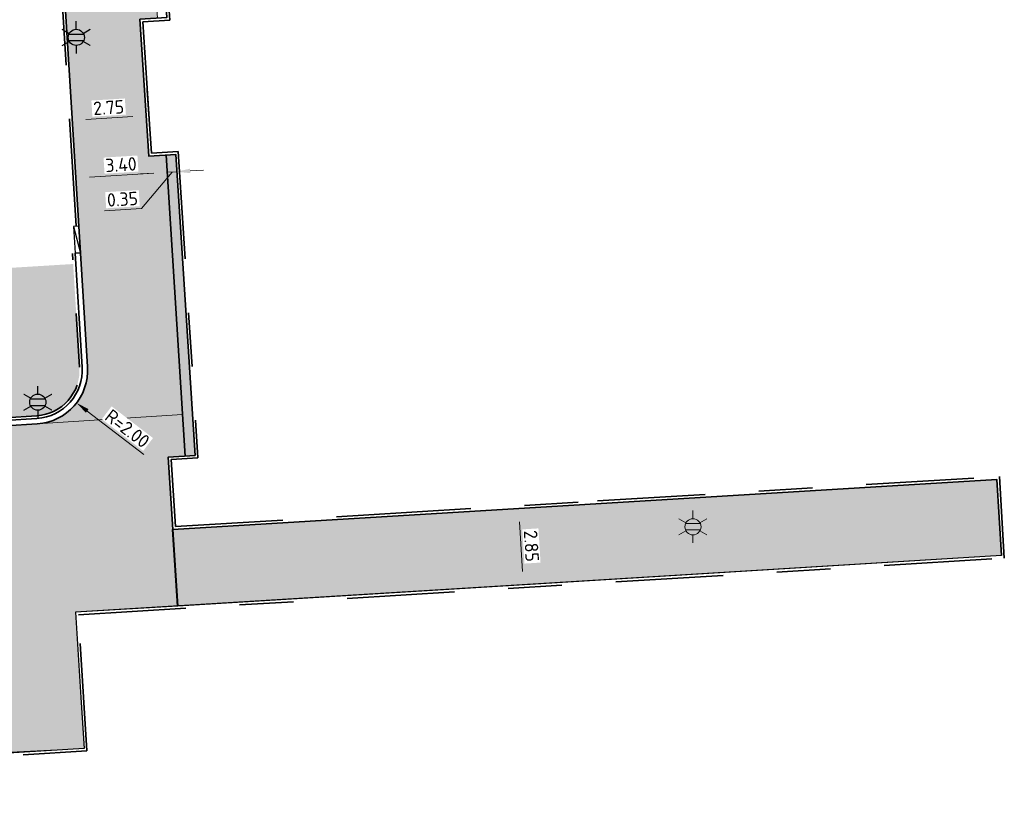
# Model space of a CAD drawing. Header units: metres. Extents: x 162305 to 163132, y 502542 to 502928.
# Tile 54 of 222: x 162634 to 162671, y 502581 to 502611. Entities that reach past the tile are written whole.
import ezdxf
from ezdxf.enums import TextEntityAlignment as Align

# ---------------------------------------------------------------- set-up
doc = ezdxf.new("R2010")
doc.units = ezdxf.units.M
for name, pattern in [('VH-OPSLUITBAND-SO', [10, 4, -2, 2, -2]), ('VH-TROTTOIRBAND-SO', [15, 5, -2, 2, -2, 2, -2]), ('ZZ-HIDDEN-SO', [4, 2, -2])]:
    doc.linetypes.add(name, pattern=pattern)
for name, color, linetype, lineweight, true_color in [('B-WE-OV-LICHTMAST-S-200', 190, 'Continuous', 18, 0x7f00ff), ('N-BH-VH-KANTOPSLUITING_ELEMENT_VERLOOPBAND-S', 253, 'Continuous', 30, 0x828282), ('N-BH-VH-VERHARDING_TEGEL-Grijs', 253, 'Continuous', 13, 0x828282), ('N-WE-OV-LICHTMAST-S-200', 190, 'Continuous', 25, 0x7f00ff), ('N-WE-VH-GOOT_STRAATBAKSTEEN-G', 5, 'Continuous', 35, 0x0000ff), ('N-WE-VH-KANTOPSLUITING_OPSLUITBAND_100X200-G', 150, 'VH-OPSLUITBAND-SO', 35, 0x007fff), ('N-WE-VH-KANTOPSLUITING_TROTTOIRBAND_180X200-G', 6, 'VH-TROTTOIRBAND-SO', 35, 0xff00ff), ('N-WE-VH-VERHARDING_GEBAKKENKLINKER_LF_KEPER_TERRA MARONE-A', 32, 'Continuous', 13, 0xbd5e00), ('N01-WE-VH-OPENVERHARDING_BETONSTRAATSTEEN-A', 32, 'Continuous', 18, 0xbd5e00)]:
    doc.layers.add(name, color=color, linetype=linetype, lineweight=lineweight, true_color=true_color)
for name, color, linetype, lineweight in [('N-BH-VH-MATERIAALGRENS-G', 7, 'Continuous', 40), ('N-WB-BANDEN-VOORKANTBAND', 2, 'Continuous', 30), ('N-WE-GR-GRAS-A-200', 62, 'Continuous', 18), ('N-WE-VH-KANTOPSLUITING_BETONRUG-G', 7, 'ZZ-HIDDEN-SO', 35), ('N-WE-VH-KANTOPSLUITING_VOORKANTBAND-G', 50, 'Continuous', 35), ('N-WE-VH-OPENVERHARDING_STRAATBAKSTEEN-A', 92, 'Continuous', 18), ('N-WE-VH-OPENVERHARDING_TEGEL-A', 92, 'Continuous', 18), ('X-XX-AL-M', 7, 'Continuous', 18)]:
    doc.layers.add(name, color=color, linetype=linetype, lineweight=lineweight)
doc.layers.add('X-XX-AL-HULPLIJN 01-G', color=1, linetype='Continuous', lineweight=18, true_color=0xff0000, plot=False)
doc.styles.add('NLCS-ISO', font='NLCS-ISO.ttf')
doc.styles.add('NLCS-ISO-M200-T25', font='NLCS-ISO.ttf', dxfattribs={"height": 0.5})
doc.dimstyles.new('NLCS-M200-T25-PIJL_L2_H2', dxfattribs={"dimscale": 0.2, "dimtxt": 2.5, "dimasz": 2.5, "dimexe": 2, "dimexo": 2, "dimgap": 0.7, "dimtad": 1, "dimzin": 0, "dimdsep": 46, "dimtxsty": 'NLCS-ISO-M200-T25', "dimcen": 0, "dimdle": 2, "dimclrd": 256, "dimclre": 256, "dimclrt": 256, "dimazin": 0, "dimtfac": 1, "dimtdec": 3, "dimtofl": 0, "dimtmove": 0, "dimatfit": 3, "dimfxl": 2, "dimfxlon": 1, "dimtfillclr": 256, "dimtolj": 1, "dimtzin": 0, "dimlwd": -1, "dimlwe": -1, "dimarcsym": 0})

# ---------------------------------------------------------------- blocks, each defined once
blk = doc.blocks.new('SVH-KANTOPSLUITING_VERLOOP_180 200X250_50 200X200_LINKS7')
at = {"layer": 'N-BH-VH-KANTOPSLUITING_ELEMENT_VERLOOPBAND-S'}
for p, q in [((0.138, 1.01), (-0.062, 0.998)), ((-0.062, 0.998), (0.2, 0.012)), ((-0.062, 0.998), (0, 0)), ((0.138, 1.01), (0.2, 0.012)), ((0.2, 0.012), (0, 0))]:
    blk.add_line(p, q, dxfattribs=at)
blk = doc.blocks.new('*D447')
at = {"layer": 'Defpoints', "color": 0, "transparency": 16777216}
for p in [(162634.995, 502597.747), (162636.582, 502596.53)]:
    blk.add_point(p, dxfattribs=at)
at = {"layer": 'X-XX-AL-M', "transparency": 16777216}
blk.add_line((162639.078, 502594.615), (162636.978, 502596.225), dxfattribs=at)
blk.add_solid([(162637.029, 502596.292), (162636.928, 502596.159), (162636.582, 502596.53)], dxfattribs=at)
at = {"layer": 'X-XX-AL-M', "transparency": 16777216, "insert": (162638.471, 502595.572), "char_height": 0.5, "attachment_point": 5, "rotation": 322.5053, "style": 'NLCS-ISO-M200-T25', "bg_fill": 3, "box_fill_scale": 1.1, "bg_fill_color": 256, "bg_fill_true_color": 13158600, "bg_fill_transparency": 0}
blk.add_mtext('\\A1;R=2.00', dxfattribs=at)
blk = doc.blocks.new('*D165')
at = {"layer": 'Defpoints', "color": 0, "transparency": 16777216}
for p in [(162652.854, 502592.599), (162652.824, 502589.741), (162653.18, 502589.762)]:
    blk.add_point(p, dxfattribs=at)
at = {"layer": 'X-XX-AL-M', "transparency": 16777216}
for p, q in [((162653.007, 502592.608), (162653.406, 502592.633)), ((162653.037, 502592.109), (162653.149, 502590.261)), ((162653.18, 502589.762), (162653.579, 502589.787))]:
    blk.add_line(p, q, dxfattribs=at)
for points in [[(162653.12, 502592.114), (162652.954, 502592.104), (162653.007, 502592.608)], [(162653.233, 502590.267), (162653.066, 502590.256), (162653.18, 502589.762)]]:
    blk.add_solid(points, dxfattribs=at)
at = {"layer": 'X-XX-AL-M', "transparency": 16777216, "insert": (162653.483, 502591.209), "char_height": 0.5, "attachment_point": 5, "rotation": 273.4813, "style": 'NLCS-ISO-M200-T25', "bg_fill": 3, "box_fill_scale": 1.1, "bg_fill_color": 256, "bg_fill_true_color": 13158600, "bg_fill_transparency": 0}
blk.add_mtext('\\A1;2.85', dxfattribs=at)
blk = doc.blocks.new('*D55')
at = {"layer": 'Defpoints', "color": 0, "transparency": 16777216}
for p in [(162636.405, 502607.36), (162639.157, 502607.399), (162636.425, 502607.031)]:
    blk.add_point(p, dxfattribs=at)
at = {"layer": 'X-XX-AL-M', "transparency": 16777216}
for p, q in [((162639.169, 502607.201), (162639.194, 502606.801)), ((162636.425, 502607.031), (162636.45, 502606.632)), ((162638.67, 502607.17), (162636.924, 502607.062))]:
    blk.add_line(p, q, dxfattribs=at)
for points in [[(162638.665, 502607.253), (162638.675, 502607.087), (162639.169, 502607.201)], [(162636.919, 502607.145), (162636.929, 502606.979), (162636.425, 502607.031)]]:
    blk.add_solid(points, dxfattribs=at)
at = {"layer": 'X-XX-AL-M', "transparency": 16777216, "insert": (162637.773, 502607.505), "char_height": 0.5, "attachment_point": 5, "rotation": 3.5357, "style": 'NLCS-ISO-M200-T25', "bg_fill": 3, "box_fill_scale": 1.1, "bg_fill_color": 256, "bg_fill_true_color": 13158600, "bg_fill_transparency": 0}
blk.add_mtext('\\A1;2.75', dxfattribs=at)
blk = doc.blocks.new('*D56')
at = {"layer": 'Defpoints', "color": 0, "transparency": 16777216}
for p in [(162639.955, 502605.101), (162636.564, 502604.775), (162639.971, 502604.841)]:
    blk.add_point(p, dxfattribs=at)
at = {"layer": 'X-XX-AL-M', "transparency": 16777216}
for p, q in [((162639.955, 502605.101), (162639.93, 502605.5)), ((162636.557, 502604.891), (162636.533, 502605.29)), ((162637.056, 502604.922), (162639.456, 502605.07))]:
    blk.add_line(p, q, dxfattribs=at)
for points in [[(162637.051, 502605.005), (162637.062, 502604.839), (162636.557, 502604.891)], [(162639.451, 502605.153), (162639.461, 502604.987), (162639.955, 502605.101)]]:
    blk.add_solid(points, dxfattribs=at)
at = {"layer": 'X-XX-AL-M', "transparency": 16777216, "insert": (162638.232, 502605.385), "char_height": 0.5, "attachment_point": 5, "rotation": 3.5357, "style": 'NLCS-ISO-M200-T25', "bg_fill": 3, "box_fill_scale": 1.1, "bg_fill_color": 256, "bg_fill_true_color": 13158600, "bg_fill_transparency": 0}
blk.add_mtext('\\A1;3.40', dxfattribs=at)
blk = doc.blocks.new('*D57')
at = {"layer": 'Defpoints', "color": 0, "transparency": 16777216}
for p in [(162640.305, 502605.12), (162640.308, 502605.072), (162639.966, 502604.94)]:
    blk.add_point(p, dxfattribs=at)
at = {"layer": 'X-XX-AL-M', "transparency": 16777216}
for p, q in [((162639.956, 502605.098), (162639.932, 502605.497)), ((162640.305, 502605.12), (162640.281, 502605.519)), ((162639.457, 502605.067), (162638.958, 502605.037)), ((162640.131, 502605.109), (162638.999, 502603.753)), ((162639.956, 502605.098), (162640.305, 502605.12)), ((162640.804, 502605.151), (162641.303, 502605.181)), ((162638.999, 502603.753), (162637.622, 502603.668))]:
    blk.add_line(p, q, dxfattribs=at)
for points in [[(162639.452, 502605.151), (162639.462, 502604.984), (162639.956, 502605.098)], [(162640.799, 502605.234), (162640.809, 502605.067), (162640.305, 502605.12)]]:
    blk.add_solid(points, dxfattribs=at)
at = {"layer": 'X-XX-AL-M', "transparency": 16777216, "insert": (162638.287, 502604.099), "char_height": 0.5, "attachment_point": 5, "rotation": 3.5357, "style": 'NLCS-ISO-M200-T25', "bg_fill": 3, "box_fill_scale": 1.1, "bg_fill_color": 256, "bg_fill_true_color": 13158600, "bg_fill_transparency": 0}
blk.add_mtext('\\A1;0.35', dxfattribs=at)
blk = doc.blocks.new('B-SOV-LICHTMAST-SO')
for p, q in [((0, 1.5), (0, 3)), ((-1.3, 0.75), (-2.6, 1.5)), ((1.3, 0.75), (2.6, 1.5)), ((-1.3, -0.75), (-2.6, -1.5)), ((0, -1.5), (0, -3)), ((1.3, -0.75), (2.6, -1.5))]:
    blk.add_line(p, q)
at = {"flags": 128}
for points in [[(-1.38, 0.59), (1.38, 0.59)], [(-1.38, -0.59), (1.38, -0.59)]]:
    blk.add_lwpolyline(points, dxfattribs=at)
blk.add_circle((0, 0), 1.5)
at = {"style": 'NLCS-ISO'}
blk.add_attdef('TYPE', text='', height=1.8, dxfattribs=at).set_placement((0, 3), align=Align.BOTTOM_CENTER)
blk = doc.blocks.new('SOV-LICHTMAST-SO')
h = blk.add_hatch(color=256)
h.paths.add_polyline_path([(1.38, 0.59, 0.658505), (-1.38, 0.59)])
h.paths.add_polyline_path([(-1.38, -0.59, 0.658505), (1.38, -0.59)])
at = {"flags": 128}
for points in [[(0, 1.5), (0, 3)], [(-2.6, 1.5), (-1.3, 0.75)], [(-1.38, 0.59), (1.38, 0.59)], [(1.3, 0.75), (2.6, 1.5)], [(-2.6, -1.5), (-1.3, -0.75)], [(-1.38, -0.59), (1.38, -0.59)], [(0, -1.5), (0, -3)], [(2.6, -1.5), (1.3, -0.75)]]:
    blk.add_lwpolyline(points, dxfattribs=at)
blk.add_circle((0, 0), 1.5)
at = {"style": 'NLCS-ISO'}
blk.add_attdef('TYPE', text='', height=1.8, dxfattribs=at).set_placement((0, 3), align=Align.BOTTOM_CENTER)

msp = doc.modelspace()

# ---------------------------------------------------------------- hatches: boundary and pattern name
at = {"layer": 'N-WE-GR-GRAS-A-200'}
h = msp.add_hatch(dxfattribs=at)
h.set_pattern_fill('AGR-GRAS_02-SO', color=256, scale=0.2, style=0, pattern_type=2)
h.set_pattern_definition([(0, (0, 0), (2, 2), [0.5, -1.5]), (0, (1.1, 1.2), (2, 2), [0.5, -1.5]), (90, (0.2, 0.7), (-2, 2), [0.5, -1.5]), (90, (1, 1.4), (-2, 2), [0.5, -1.5]), (45, (0.4, 1.4), (0, 2), [0.5, -2.328427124]), (135, (1.1, 0), (-2, 0), [0.5, -2.328427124]), (26.5650512, (0.5, 0.6), (2, 8e-10), [0.5, -3.972135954]), (26.5650512, (1.4, 1.6), (2, 8e-10), [0.5, -3.972135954]), (63.43494882, (1.4, 0), (1e-10, 2), [0.5, -3.972135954]), (63.43494882, (0.5, 0.9), (1e-10, 2), [0.5, -3.972135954]), (63.43494882, (1.2, 0.4), (1e-10, 2), [0.5, -3.972135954]), (116.5650512, (0, 1.1), (-8e-10, 2), [0.5, -3.972135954]), (153.43494882, (0.4, 0.3), (-2, 1e-10), [0.5, -3.972135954])])
h.paths.add_polyline_path([(162421.517, 502819.726), (162435.034, 502820.576), (162435.169, 502820.432), (162435.343, 502820.275), (162435.553, 502820.121), (162435.897, 502819.944), (162436.228, 502819.841), (162436.649, 502819.789), (162442.014, 502820.095), (162442.181, 502820.21), (162442.325, 502817.953), (162445.008, 502818.123), (162446.244, 502817.251), (162443.192, 502817.061), (162443.511, 502811.925), (162442.505, 502811.858), (162442.17, 502817.226), (162424.634, 502816.13), (162424.643, 502815.982), (162424.967, 502810.771), (162422.081, 502810.59)])
edge = h.paths.add_edge_path(flags=16)
edge.add_ellipse((162362.043, 502852.57), major_axis=(-0.0024, 0.0374), ratio=0.999228, start_angle=0, end_angle=360, ccw=False)
edge = h.paths.add_edge_path(flags=16)
edge.add_ellipse((162362.585, 502843.074), major_axis=(-0.0024, 0.0374), ratio=0.999228, start_angle=0, end_angle=360, ccw=False)
edge = h.paths.add_edge_path(flags=16)
edge.add_ellipse((162361.375, 502862.47), major_axis=(-0.0024, 0.0374), ratio=0.999228, start_angle=0, end_angle=360, ccw=False)
h.paths.add_polyline_path([(162362.219, 502859.55), (162362.319, 502859.557), (162363.515, 502840.078), (162363.415, 502840.072), (162363.443, 502839.623), (162363.543, 502839.629), (162363.629, 502838.217), (162362.822, 502838.159), (162362.786, 502838.484), (162362.788, 502838.484), (162362.758, 502838.774), (162362.163, 502845.491), (162360.898, 502866.676), (162361.878, 502866.739), (162362.291, 502860.006), (162362.191, 502860)])
h.paths.add_polyline_path([(162370.36, 502859.13), (162370.182, 502861.923), (162370.463, 502861.92), (162370.486, 502861.402), (162370.779, 502861.415), (162370.814, 502860.896), (162371.337, 502860.935), (162371.387, 502859.961), (162371.777, 502859.979), (162371.78, 502859.223)])
edge = h.paths.add_edge_path(flags=16)
edge.add_ellipse((162389.544, 502924.307), major_axis=(-0.0024, 0.0375), ratio=0.999228, start_angle=0, end_angle=360, ccw=False)
edge = h.paths.add_edge_path(flags=16)
edge.add_ellipse((162379.964, 502923.711), major_axis=(-0.0024, 0.0375), ratio=0.999228, start_angle=0, end_angle=360, ccw=False)
h.paths.add_polyline_path([(162371.042, 502923.041), (162371.029, 502923.547), (162371.022, 502923.655), (162398.112, 502925.305), (162398.145, 502924.764)])
edge = h.paths.add_edge_path(flags=16)
edge.add_ellipse((162472.361, 502871.473), major_axis=(-0.0024, 0.0375), ratio=0.999228, start_angle=0, end_angle=360, ccw=False)
edge = h.paths.add_edge_path(flags=16)
edge.add_ellipse((162472.286, 502872.403), major_axis=(-0.0024, 0.0375), ratio=0.999228, start_angle=0, end_angle=360, ccw=False)
edge = h.paths.add_edge_path(flags=16)
edge.add_ellipse((162481.311, 502872.974), major_axis=(-0.0024, 0.0375), ratio=0.999228, start_angle=0, end_angle=360, ccw=False)
edge = h.paths.add_edge_path(flags=16)
edge.add_ellipse((162481.4, 502872.078), major_axis=(-0.0024, 0.0375), ratio=0.999228, start_angle=0, end_angle=360, ccw=False)
edge = h.paths.add_edge_path(flags=16)
edge.add_ellipse((162491.481, 502873.637), major_axis=(-0.0024, 0.0375), ratio=0.999228, start_angle=0, end_angle=360, ccw=False)
edge = h.paths.add_edge_path()
edge.add_line((162491.614, 502871.718), (162490.496, 502871.657))
edge.add_line((162490.496, 502871.657), (162490.491, 502871.77))
edge.add_line((162490.491, 502871.77), (162478.157, 502870.992))
edge.add_line((162478.157, 502870.992), (162470.974, 502870.605))
edge.add_line((162470.974, 502870.605), (162470.856, 502872.5))
edge.add_line((162470.856, 502872.5), (162485.627, 502873.415))
edge.add_line((162485.627, 502873.415), (162493.227, 502873.874))
edge.add_line((162493.227, 502873.874), (162492.846, 502880.392))
edge.add_line((162492.846, 502880.392), (162493.987, 502880.465))
edge.add_line((162493.987, 502880.465), (162494.519, 502871.874))
edge.add_line((162494.519, 502871.874), (162491.646, 502871.719))
edge.add_ellipse((162491.628, 502871.752), major_axis=(-0.0024, 0.0375), ratio=0.999228, start_angle=204.2611, end_angle=514.6215)
h.paths.add_polyline_path([(162503.076, 502855.443), (162503.175, 502855.449), (162503.182, 502855.349), (162507.723, 502855.63), (162508.325, 502845.898), (162508.826, 502845.929), (162509.922, 502845.996), (162508.48, 502869.305), (162502.561, 502868.939), (162502.362, 502868.295), (162502.373, 502866.891)])
h.paths.add_polyline_path([(162538.734, 502870.453), (162538.737, 502870.459), (162538.743, 502870.478), (162538.747, 502870.497), (162538.75, 502870.516), (162538.751, 502870.535), (162538.75, 502870.553), (162538.747, 502870.572), (162538.743, 502870.591), (162538.737, 502870.611), (162538.729, 502870.629), (162538.722, 502870.641), (162538.703, 502870.938), (162537.951, 502870.89), (162537.968, 502870.619), (162537.965, 502870.611), (162537.958, 502870.591), (162537.954, 502870.572), (162537.952, 502870.553), (162537.951, 502870.535), (162537.952, 502870.516), (162537.954, 502870.497), (162537.958, 502870.478), (162537.965, 502870.459), (162537.973, 502870.44), (162537.98, 502870.426), (162537.999, 502870.138), (162538.751, 502870.186)], flags=16)
edge = h.paths.add_edge_path(flags=16)
edge.add_ellipse((162531.906, 502869.982), major_axis=(-0.25, 0), ratio=1, start_angle=-146.5113, end_angle=206.759, ccw=False)
edge.add_line((162532.115, 502870.12), (162532.13, 502870.095))
edge = h.paths.add_edge_path(flags=16)
edge.add_ellipse((162511.919, 502869.277), major_axis=(-0.0024, 0.0375), ratio=0.999228, start_angle=0, end_angle=360, ccw=False)
edge = h.paths.add_edge_path(flags=16)
edge.add_ellipse((162522.497, 502868.462), major_axis=(-0.0024, 0.0375), ratio=0.999228, start_angle=0, end_angle=360, ccw=False)
edge = h.paths.add_edge_path(flags=16)
edge.add_ellipse((162522.447, 502869.89), major_axis=(-0.0024, 0.0375), ratio=0.999228, start_angle=0, end_angle=360, ccw=False)
edge = h.paths.add_edge_path(flags=16)
edge.add_ellipse((162532.379, 502869.057), major_axis=(-0.0024, 0.0375), ratio=0.999228, start_angle=0, end_angle=360, ccw=False)
edge = h.paths.add_edge_path()
edge.add_line((162511.902, 502867.747), (162510.21, 502867.645))
edge.add_line((162510.21, 502867.645), (162510.109, 502869.306))
edge.add_line((162510.109, 502869.306), (162538.74, 502871.078))
edge.add_line((162538.74, 502871.078), (162538.844, 502869.377))
edge.add_line((162538.844, 502869.377), (162511.943, 502867.75))
edge.add_ellipse((162511.92, 502867.78), major_axis=(-0.0024, 0.0375), ratio=0.999228, start_angle=212.8954, end_angle=506.7392)
edge = h.paths.add_edge_path(flags=16)
edge.add_ellipse((162554.017, 502704.407), major_axis=(-0.25, 0), ratio=1, start_angle=-19.7806, end_angle=333.4897, ccw=False)
edge.add_line((162553.781, 502704.492), (162553.793, 502704.519))
edge = h.paths.add_edge_path()
edge.add_ellipse((162551.443, 502714.761), major_axis=(-0.579, 0), ratio=1, start_angle=88.3276, end_angle=98.4248)
edge.add_line((162551.528, 502714.188), (162556.303, 502714.513))
edge.add_line((162556.303, 502714.513), (162556.577, 502710.125))
edge.add_line((162556.577, 502710.125), (162556.776, 502710.137))
edge.add_line((162556.776, 502710.137), (162556.846, 502709.236))
edge.add_line((162556.846, 502709.236), (162552.732, 502708.974))
edge.add_line((162552.732, 502708.974), (162552.986, 502704.982))
edge.add_line((162552.986, 502704.982), (162557.154, 502705.248))
edge.add_line((162557.154, 502705.248), (162557.171, 502705.029))
edge.add_line((162557.171, 502705.029), (162577.095, 502706.273))
edge.add_line((162577.095, 502706.273), (162577.219, 502706.826))
edge.add_line((162577.219, 502706.826), (162577.305, 502705.378))
edge.add_line((162577.305, 502705.378), (162549.792, 502703.693))
edge.add_line((162549.792, 502703.693), (162549.16, 502713.814))
edge.add_line((162549.16, 502713.814), (162549.362, 502713.826))
edge.add_line((162549.362, 502713.826), (162549.356, 502713.926))
edge.add_line((162549.356, 502713.926), (162550.264, 502713.982))
edge.add_ellipse((162550.22, 502714.681), major_axis=(-0.7, 0), ratio=1, start_angle=93.5531, end_angle=128.9932)
edge.add_line((162550.661, 502714.137), (162551.426, 502714.182))
edge = h.paths.add_edge_path(flags=16)
edge.add_ellipse((162508.182, 502708.963), major_axis=(-0.0024, 0.0375), ratio=0.999228, start_angle=0, end_angle=360, ccw=False)
edge = h.paths.add_edge_path(flags=16)
edge.add_ellipse((162498.418, 502708.139), major_axis=(-0.0024, 0.0375), ratio=0.999228, start_angle=0, end_angle=360, ccw=False)
edge = h.paths.add_edge_path(flags=16)
edge.add_ellipse((162487.929, 502707.676), major_axis=(-0.0024, 0.0375), ratio=0.999228, start_angle=0, end_angle=360, ccw=False)
edge = h.paths.add_edge_path(flags=16)
edge.add_ellipse((162478.214, 502707.105), major_axis=(-0.0024, 0.0375), ratio=0.999228, start_angle=0, end_angle=360, ccw=False)
h.paths.add_polyline_path([(162476.685, 502707.087), (162505.879, 502708.912), (162539.79, 502710.978), (162539.851, 502709.987), (162476.746, 502706.099)])
edge = h.paths.add_edge_path(flags=16)
edge.add_ellipse((162395.834, 502721.362), major_axis=(-0.0024, 0.0374), ratio=0.999228, start_angle=0, end_angle=360, ccw=False)
edge = h.paths.add_edge_path(flags=16)
edge.add_ellipse((162396.47, 502711.185), major_axis=(-0.0024, 0.0374), ratio=0.999228, start_angle=0, end_angle=360, ccw=False)
edge = h.paths.add_edge_path()
edge.add_line((162395.383, 502731.715), (162396.765, 502708.907))
edge.add_line((162396.765, 502708.907), (162397.036, 502704.3))
edge.add_line((162397.036, 502704.3), (162396.295, 502704.256))
edge.add_line((162396.295, 502704.256), (162395.798, 502704.697))
edge.add_line((162395.798, 502704.697), (162394.018, 502733.935))
edge.add_line((162394.018, 502733.935), (162394.9, 502734.934))
edge.add_line((162394.9, 502734.934), (162395.187, 502734.952))
edge.add_line((162395.187, 502734.952), (162395.379, 502731.782))
edge.add_ellipse((162395.364, 502731.747), major_axis=(-0.0024, 0.0374), ratio=0.999228, start_angle=333.5251, end_angle=566.1217)
edge = h.paths.add_edge_path(flags=16)
edge.add_ellipse((162599.331, 502707.364), major_axis=(-0.0024, 0.0375), ratio=0.999228, start_angle=0, end_angle=360, ccw=False)
edge = h.paths.add_edge_path(flags=16)
edge.add_ellipse((162589.565, 502706.823), major_axis=(-0.0024, 0.0375), ratio=0.999228, start_angle=0, end_angle=360, ccw=False)
edge = h.paths.add_edge_path()
edge.add_ellipse((162583.961, 502706.24), major_axis=(-0.25, 0), ratio=1, start_angle=93.4892, end_angle=273.4892)
edge.add_line((162583.945, 502706.489), (162583.943, 502706.535))
edge.add_line((162583.943, 502706.535), (162608.977, 502708.062))
edge.add_line((162608.977, 502708.062), (162609.022, 502707.322))
edge.add_line((162609.022, 502707.322), (162583.988, 502705.788))
edge.add_line((162583.988, 502705.788), (162583.976, 502705.99))
edge = h.paths.add_edge_path(flags=16)
edge.add_ellipse((162616.144, 502666.519), major_axis=(-0.0024, 0.0374), ratio=0.999228, start_angle=0, end_angle=360, ccw=False)
edge = h.paths.add_edge_path(flags=16)
edge.add_ellipse((162615.418, 502676.401), major_axis=(-0.0024, 0.0374), ratio=0.999228, start_angle=0, end_angle=360, ccw=False)
edge = h.paths.add_edge_path()
edge.add_ellipse((162615.429, 502664.807), major_axis=(-0.25, 0), ratio=1, start_angle=33.4892, end_angle=333.4892)
edge.add_line((162615.205, 502664.919), (162615.153, 502664.945))
edge.add_line((162615.153, 502664.945), (162613.958, 502684.042))
edge.add_line((162613.958, 502684.042), (162615.141, 502684.116))
edge.add_line((162615.141, 502684.116), (162615.159, 502683.799))
edge.add_line((162615.159, 502683.799), (162616.307, 502665.548))
edge.add_line((162616.307, 502665.548), (162616.303, 502665.534))
edge.add_line((162616.303, 502665.534), (162616.301, 502665.515))
edge.add_line((162616.301, 502665.515), (162616.3, 502665.496))
edge.add_line((162616.3, 502665.496), (162616.301, 502665.477))
edge.add_line((162616.301, 502665.477), (162616.303, 502665.458))
edge.add_line((162616.303, 502665.458), (162616.308, 502665.439))
edge.add_line((162616.308, 502665.439), (162616.314, 502665.42))
edge.add_line((162616.314, 502665.42), (162616.315, 502665.418))
edge.add_line((162616.315, 502665.418), (162616.722, 502658.942))
edge.add_line((162616.722, 502658.942), (162615.533, 502658.854))
edge.add_line((162615.533, 502658.854), (162615.172, 502664.637))
edge.add_line((162615.172, 502664.637), (162615.22, 502664.669))
h.paths.add_polyline_path([(162613.807, 502655.383), (162613.598, 502658.712), (162613.638, 502658.715), (162613.934, 502653.992), (162582.144, 502652.018), (162582.063, 502653.317)])
h.paths.add_polyline_path([(162630.424, 502647.556), (162630.699, 502642.626), (162628.4, 502642.494), (162627.777, 502642.458), (162627.786, 502642.278), (162603.433, 502640.765), (162603.114, 502645.897), (162602.077, 502645.841), (162602.105, 502645.392), (162602.141, 502645.394), (162602.467, 502640.049), (162633.855, 502641.963), (162634.145, 502641.982), (162633.881, 502644.367), (162633.717, 502645), (162633.378, 502645.727), (162632.876, 502646.364), (162632.286, 502646.854), (162631.624, 502647.211)])
edge = h.paths.add_edge_path(flags=16)
edge.add_ellipse((162567.845, 502652.2), major_axis=(-0.0024, 0.0375), ratio=0.999228, start_angle=0, end_angle=360, ccw=False)
edge = h.paths.add_edge_path()
edge.add_line((162548.046, 502650.768), (162548.03, 502651.015))
edge.add_line((162548.03, 502651.015), (162549.486, 502651.109))
edge.add_line((162549.486, 502651.109), (162549.486, 502650.517))
edge.add_line((162549.486, 502650.517), (162550.286, 502650.517))
edge.add_line((162550.286, 502650.517), (162550.286, 502651.16))
edge.add_line((162550.286, 502651.16), (162558.56, 502651.693))
edge.add_ellipse((162558.587, 502651.719), major_axis=(-0.0024, 0.0375), ratio=0.999228, start_angle=129.7834, end_angle=230.2968)
edge.add_line((162558.617, 502651.697), (162573.877, 502652.68))
edge.add_line((162573.877, 502652.68), (162573.944, 502651.609))
edge.add_line((162573.944, 502651.609), (162548.093, 502650.004))
edge.add_line((162548.093, 502650.004), (162548.05, 502650.705))
edge.add_ellipse((162548.028, 502650.735), major_axis=(-0.0024, 0.0375), ratio=0.999228, start_angle=211.6727, end_angle=328.1784)
edge = h.paths.add_edge_path(flags=16)
edge.add_ellipse((162430.665, 502659.865), major_axis=(-0.0024, 0.0375), ratio=0.999228, start_angle=0, end_angle=360, ccw=False)
edge = h.paths.add_edge_path(flags=16)
edge.add_ellipse((162420.419, 502659.642), major_axis=(-0.0024, 0.0375), ratio=0.999228, start_angle=0, end_angle=360, ccw=False)
edge = h.paths.add_edge_path(flags=16)
edge.add_ellipse((162411.256, 502659.155), major_axis=(-0.0024, 0.0375), ratio=0.999228, start_angle=0, end_angle=360, ccw=False)
h.paths.add_polyline_path([(162435.507, 502661.043), (162435.323, 502659.857), (162409.633, 502658.262), (162409.562, 502659.421), (162417.311, 502659.909), (162417.311, 502659.564), (162418.111, 502659.564), (162418.111, 502659.962)])
edge = h.paths.add_edge_path()
edge.add_arc((162406.536, 502665.135), 0.25, 314.1361, 386.759)
edge.add_line((162406.759, 502665.248), (162406.744, 502665.273))
edge.add_arc((162406.536, 502665.135), 0.25, 33.4892, 53.1521)
edge.add_line((162406.686, 502665.335), (162405.617, 502682.119))
edge.add_line((162405.617, 502682.119), (162404.587, 502699.361))
edge.add_line((162404.587, 502699.361), (162405.114, 502699.394))
edge.add_line((162405.114, 502699.394), (162407.566, 502659.298))
edge.add_line((162407.566, 502659.298), (162407.073, 502659.267))
edge.add_line((162407.073, 502659.267), (162407.068, 502659.343))
edge.add_line((162407.068, 502659.343), (162407.062, 502659.43))
edge.add_line((162407.062, 502659.43), (162406.71, 502664.956))
h.paths.add_polyline_path([(162384.175, 502626.989), (162385.046, 502626.592), (162372.825, 502599.014), (162371.335, 502595.495), (162370.722, 502593.495), (162370.394, 502591.743), (162370.27, 502590.819), (162370.22, 502589.04), (162370.38, 502587.03), (162370.565, 502585.909), (162371.415, 502583.295), (162372.193, 502581.707), (162370.908, 502584.33), (162369.966, 502586.806), (162369.747, 502588.04), (162369.616, 502589.543), (162369.609, 502591.028), (162369.765, 502592.585), (162370.157, 502594.429), (162370.745, 502596.215), (162373.739, 502603.155), (162382.073, 502622.389), (162383.982, 502627.016)])
h.paths.add_polyline_path([(162633.546, 502600.513), (162633.828, 502595.971), (162634.923, 502596.039), (162635.361, 502596.088), (162635.807, 502596.254), (162636.127, 502596.481), (162636.395, 502596.782), (162636.609, 502597.185), (162636.68, 502597.521), (162636.692, 502597.852), (162636.458, 502601.632), (162636.458, 502601.69), (162604.902, 502599.753), (162604.852, 502599.75), (162605.149, 502595.651), (162605.325, 502595.091), (162605.529, 502594.771), (162606.031, 502594.327), (162606.489, 502594.101), (162606.98, 502594.014), (162607.398, 502594.03), (162607.379, 502594.329), (162607.479, 502594.335), (162607.197, 502598.877)])
at = {"layer": 'N-WE-VH-OPENVERHARDING_STRAATBAKSTEEN-A', "true_color": 0x333333}
h = msp.add_hatch(dxfattribs=at)
h.set_pattern_fill('AVH-SBS_DIKFORMAAT_HALFST', color=250, angle=93.6729, pattern_type=2)
h.set_pattern_definition([(93.67292432, (0, 0), (-0.049897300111, -0.0032030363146), []), (183.67292432, (-0.01281, 0.19959), (0.01281214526, -0.199589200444), [0.05, -0.05]), (183.67292432, (-0.0563, 0.0966), (0.01281214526, -0.199589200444), [0.05, -0.05]), (93.67292432, (-0.03135, 0.09819), (-0.099794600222, -0.00640607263), [0, -0.1, 0, 0, 0]), (93.67292432, (-0.08125, 0.09499), (-0.099794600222, -0.00640607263), [0, -0.1, 0, 0, 0])])
h.paths.add_polyline_path([(162640.618, 502594.552), (162640.986, 502594.575), (162640.264, 502605.762), (162639.914, 502605.739)])
at = {"layer": 'N-WE-VH-OPENVERHARDING_TEGEL-A', "true_color": 0x333333}
h = msp.add_hatch(dxfattribs=at)
h.set_pattern_fill('AVH-TEGEL_300X300_HALFST', color=250, angle=3.0361, pattern_type=2)
h.set_pattern_definition([(3.03605687, (0, 0), (0.29163426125, 0.165678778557), [0.3, -0.3]), (93.03605687, (0, 0), (-0.29957892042, -0.01588931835), [])])
h.paths.add_polyline_path([(162670.948, 502590.851), (162640.346, 502588.976), (162640.162, 502591.823), (162670.776, 502593.686)])
at = {"layer": 'N01-WE-VH-OPENVERHARDING_BETONSTRAATSTEEN-A'}
h = msp.add_hatch(dxfattribs=at)
h.set_pattern_fill('AVH-BSS_LINGEFORMAAT_KEPER', color=256, scale=2, angle=3.5408, pattern_type=2)
h.set_pattern_definition([(48.5408, (162379.96123, 502825.00982), (-0.01397452, 0.22584223), [0.64, -0.32]), (138.5408, (162380.06716, 502825.12972), (0.01397452, -0.22584223), [0.64, -0.32])])
edge = h.paths.add_edge_path()
edge.add_line((162634.255, 502643.379), (162639.744, 502643.72))
edge.add_line((162639.744, 502643.72), (162639.88, 502641.567))
edge.add_line((162639.88, 502641.567), (162640.878, 502641.626))
edge.add_line((162640.878, 502641.626), (162641.582, 502630.438))
edge.add_line((162641.582, 502630.438), (162640.584, 502630.379))
edge.add_line((162640.584, 502630.379), (162640.922, 502624.845))
edge.add_line((162640.922, 502624.845), (162639.277, 502624.744))
edge.add_line((162639.277, 502624.744), (162638.309, 502641.268))
edge.add_line((162638.309, 502641.268), (162637.959, 502641.246))
edge.add_line((162637.959, 502641.246), (162638.928, 502624.723))
edge.add_line((162638.928, 502624.723), (162638.042, 502624.669))
edge.add_line((162638.042, 502624.669), (162638.216, 502621.975))
edge.add_line((162638.216, 502621.975), (162638.864, 502622.017))
edge.add_line((162638.864, 502622.017), (162639.585, 502610.829))
edge.add_line((162639.585, 502610.829), (162638.938, 502610.787))
edge.add_line((162638.938, 502610.787), (162639.264, 502605.698))
edge.add_line((162639.264, 502605.698), (162639.914, 502605.739))
edge.add_line((162639.914, 502605.739), (162640.632, 502594.553))
edge.add_line((162640.632, 502594.553), (162639.988, 502594.511))
edge.add_line((162639.988, 502594.511), (162640.346, 502588.976))
edge.add_line((162640.346, 502588.976), (162636.545, 502588.744))
edge.add_line((162636.545, 502588.744), (162636.86, 502583.686))
edge.add_line((162636.86, 502583.686), (162631.367, 502583.412))
edge.add_line((162631.367, 502583.412), (162630.974, 502589.682))
edge.add_arc((162630.675, 502589.664), 0.3, 3.5894, 93.5168)
edge.add_line((162630.656, 502589.963), (162630.315, 502595.453))
edge.add_line((162630.315, 502595.453), (162635.119, 502595.751))
edge.add_arc((162634.995, 502597.747), 2, 273.5531, 363.5357)
edge.add_line((162636.991, 502597.87), (162634.272, 502641.888))
edge.add_line((162634.272, 502641.888), (162634.347, 502641.893))
edge.add_line((162634.347, 502641.893), (162634.255, 502643.379))

# ---------------------------------------------------------------- linework, layer by layer
at = {"layer": 'N-BH-VH-MATERIAALGRENS-G'}
msp.add_line((162640.346, 502588.976), (162640.162, 502591.823), dxfattribs=at)
at = {"layer": 'N-BH-VH-VERHARDING_TEGEL-Grijs', "flags": 128}
msp.add_lwpolyline([(162670.948, 502590.851), (162640.346, 502588.976), (162640.162, 502591.823), (162670.776, 502593.686), (162670.948, 502590.851)], dxfattribs=at)
at = {"layer": 'N-WB-BANDEN-VOORKANTBAND', "flags": 128}
for points in [[(162670.948, 502590.851), (162636.545, 502588.744), (162636.742, 502585.582)], [(162636.742, 502585.582), (162636.86, 502583.686), (162594.563, 502581.083)]]:
    msp.add_lwpolyline(points, dxfattribs=at)
at = {"layer": 'N-WE-VH-GOOT_STRAATBAKSTEEN-G'}
msp.add_line((162639.914, 502605.739), (162640.618, 502594.551), dxfattribs=at)
at = {"layer": 'N-WE-VH-KANTOPSLUITING_BETONRUG-G'}
msp.add_lwpolyline([(162633.928, 502595.978), (162635.1, 502596.05, 0.414124), (162636.692, 502597.852), (162636.43, 502602.081)], format="xyb", dxfattribs=at)
at = {"layer": 'N-WE-VH-KANTOPSLUITING_OPSLUITBAND_100X200-G'}
msp.add_line((162636.568, 502603.091), (162634.268, 502640.32), dxfattribs=at)
for points in [[(162641.688, 502630.344), (162640.69, 502630.285), (162640.847, 502627.79), (162668.518, 502629.429), (162668.614, 502627.942), (162653.742, 502627.032), (162653.84, 502625.535), (162639.283, 502624.645), (162638.148, 502624.575), (162638.309, 502622.081), (162639.307, 502622.145), (162640.041, 502610.758), (162639.044, 502610.694), (162639.36, 502605.804), (162639.209, 502608.146)], [(162639.36, 502605.804), (162640.357, 502605.868), (162641.092, 502594.482), (162640.094, 502594.418), (162640.255, 502591.929), (162647.24, 502592.354), (162655.944, 502592.883), (162670.87, 502593.791), (162671.054, 502590.756)], [(162592.651, 502588.367), (162595.494, 502542.242), (162597.317, 502542.244), (162594.67, 502580.989), (162636.966, 502583.592), (162636.651, 502588.65), (162671.054, 502590.756)]]:
    msp.add_lwpolyline(points, dxfattribs=at)
at = {"layer": 'N-WE-VH-KANTOPSLUITING_TROTTOIRBAND_180X200-G'}
msp.add_lwpolyline([(162633.934, 502595.878), (162635.106, 502595.951, 0.414124), (162636.791, 502597.858), (162636.53, 502602.087)], format="xyb", dxfattribs=at)
at = {"layer": 'N-WE-VH-KANTOPSLUITING_VOORKANTBAND-G'}
for points in [[(162670.948, 502590.851), (162670.776, 502593.686), (162640.162, 502591.823), (162639.988, 502594.511), (162640.986, 502594.575), (162640.264, 502605.762), (162639.267, 502605.698), (162638.938, 502610.787), (162639.935, 502610.851), (162639.214, 502622.039), (162638.216, 502621.975), (162638.042, 502624.669), (162653.734, 502625.629), (162653.636, 502627.126), (162668.508, 502628.036), (162668.425, 502629.323), (162640.753, 502627.684), (162640.584, 502630.379), (162641.582, 502630.438), (162640.878, 502641.626), (162639.88, 502641.567), (162639.56, 502646.657), (162640.559, 502646.716), (162639.861, 502657.794)], [(162636.73, 502602.099), (162634.367, 502640.346), (162602.465, 502638.445), (162604.822, 502600.399)]]:
    msp.add_lwpolyline(points, dxfattribs=at)
msp.add_lwpolyline([(162634.121, 502595.689), (162633.947, 502595.678), (162635.119, 502595.751, 0.414124), (162636.991, 502597.87), (162636.73, 502602.099)], format="xyb", dxfattribs=at)
at = {"layer": 'N-WE-VH-VERHARDING_GEBAKKENKLINKER_LF_KEPER_TERRA MARONE-A'}
msp.add_line((162635.119, 502595.751), (162640.521, 502596.091), dxfattribs=at)
at = {"layer": 'X-XX-AL-HULPLIJN 01-G', "flags": 128}
msp.add_lwpolyline([(162634.255, 502643.379), (162639.744, 502643.72), (162639.88, 502641.567), (162640.878, 502641.626), (162641.582, 502630.438), (162640.584, 502630.379), (162640.922, 502624.845), (162639.277, 502624.744), (162638.309, 502641.268), (162637.959, 502641.246), (162638.928, 502624.723), (162638.042, 502624.669), (162638.216, 502621.975), (162638.864, 502622.017), (162639.585, 502610.829), (162638.938, 502610.787), (162639.264, 502605.698), (162639.914, 502605.739), (162640.632, 502594.553), (162639.988, 502594.511), (162640.346, 502588.976), (162636.545, 502588.744), (162636.86, 502583.686), (162631.367, 502583.412)], dxfattribs=at)
msp.add_lwpolyline([(162630.315, 502595.453), (162635.119, 502595.751, 0.414124), (162636.991, 502597.87), (162634.272, 502641.888)], format="xyb", dxfattribs=at)

# ---------------------------------------------------------------- block references
at = {"color": 7, "linetype": 'Continuous', "lineweight": 0}
msp.add_blockref('SVH-KANTOPSLUITING_VERLOOP_180 200X250_50 200X200_LINKS7', (162636.53, 502602.087), dxfattribs=at)
at = {"layer": 'B-WE-OV-LICHTMAST-S-200', "xscale": 0.2, "yscale": 0.2}
for p in [(162636.571, 502610.113), (162659.485, 502591.923)]:
    msp.add_blockref('B-SOV-LICHTMAST-SO', p, dxfattribs=at)
at = {"layer": 'N-WE-OV-LICHTMAST-S-200', "xscale": 0.2, "yscale": 0.2, "zscale": 0.51972000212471}
msp.add_blockref('SOV-LICHTMAST-SO', (162636.571, 502610.113), dxfattribs=at)

# ---------------------------------------------------------------- next in the draw order: dimensions: what is measured, and where the dimension line sits
at = {"layer": 'X-XX-AL-M'}
for base, p1, p2, angle, picture, middle in [((162636.425, 502607.031), (162639.157, 502607.399), (162636.405, 502607.36), 3.5357, '*D55', (162637.773, 502607.505)), ((162653.18, 502589.762), (162652.854, 502592.599), (162652.824, 502589.741), 93.4813, '*D165', (162653.483, 502591.209))]:
    dim = msp.add_linear_dim(base=base, p1=p1, p2=p2, angle=angle, dimstyle='NLCS-M200-T25-PIJL_L2_H2', override={"dimtfill": 1}, dxfattribs=at)
    dim.commit()
    dim.dimension.update_dxf_attribs({"geometry": picture, "text_midpoint": middle})
dim = msp.add_linear_dim(base=(162639.955, 502605.101), p1=(162636.564, 502604.775), p2=(162639.971, 502604.841), angle=3.5357, dimstyle='NLCS-M200-T25-PIJL_L2_H2', override={"dimtfill": 1}, dxfattribs=at)
dim.commit()
dim.dimension.update_dxf_attribs({"geometry": '*D56', "text_midpoint": (162638.256, 502604.996), "dimtype": 160})
dim = msp.add_radius_dim(center=(162634.995, 502597.747), mpoint=(162636.582, 502596.53), dimstyle='NLCS-M200-T25-PIJL_L2_H2', override={"dimpost": 'R=<>', "dimtfill": 1}, dxfattribs=at)
dim.commit()
dim.dimension.update_dxf_attribs({"geometry": '*D447', "text_midpoint": (162638.233, 502595.263), "dimtype": 164})

# ---------------------------------------------------------------- next in the draw order: block references
at = {"layer": 'B-WE-OV-LICHTMAST-S-200', "xscale": 0.2, "yscale": 0.2}
msp.add_blockref('B-SOV-LICHTMAST-SO', (162635.14, 502596.555), dxfattribs=at)
at = {"layer": 'N-WE-OV-LICHTMAST-S-200', "xscale": 0.2, "yscale": 0.2, "zscale": 0.51972000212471}
msp.add_blockref('SOV-LICHTMAST-SO', (162635.14, 502596.555), dxfattribs=at)

# ---------------------------------------------------------------- next in the draw order: dimensions: what is measured, and where the dimension line sits
at = {"layer": 'X-XX-AL-M'}
dim = msp.add_linear_dim(base=(162640.305, 502605.12), p1=(162639.966, 502604.94), p2=(162640.308, 502605.072), angle=3.5357, dimstyle='NLCS-M200-T25-PIJL_L2_H2', override={"dimtmove": 1, "dimtfill": 1}, dxfattribs=at)
dim.commit()
dim.dimension.update_dxf_attribs({"geometry": '*D57', "text_midpoint": (162638.86, 502603.744), "dimtype": 160})

doc.saveas('drawing.dxf')
